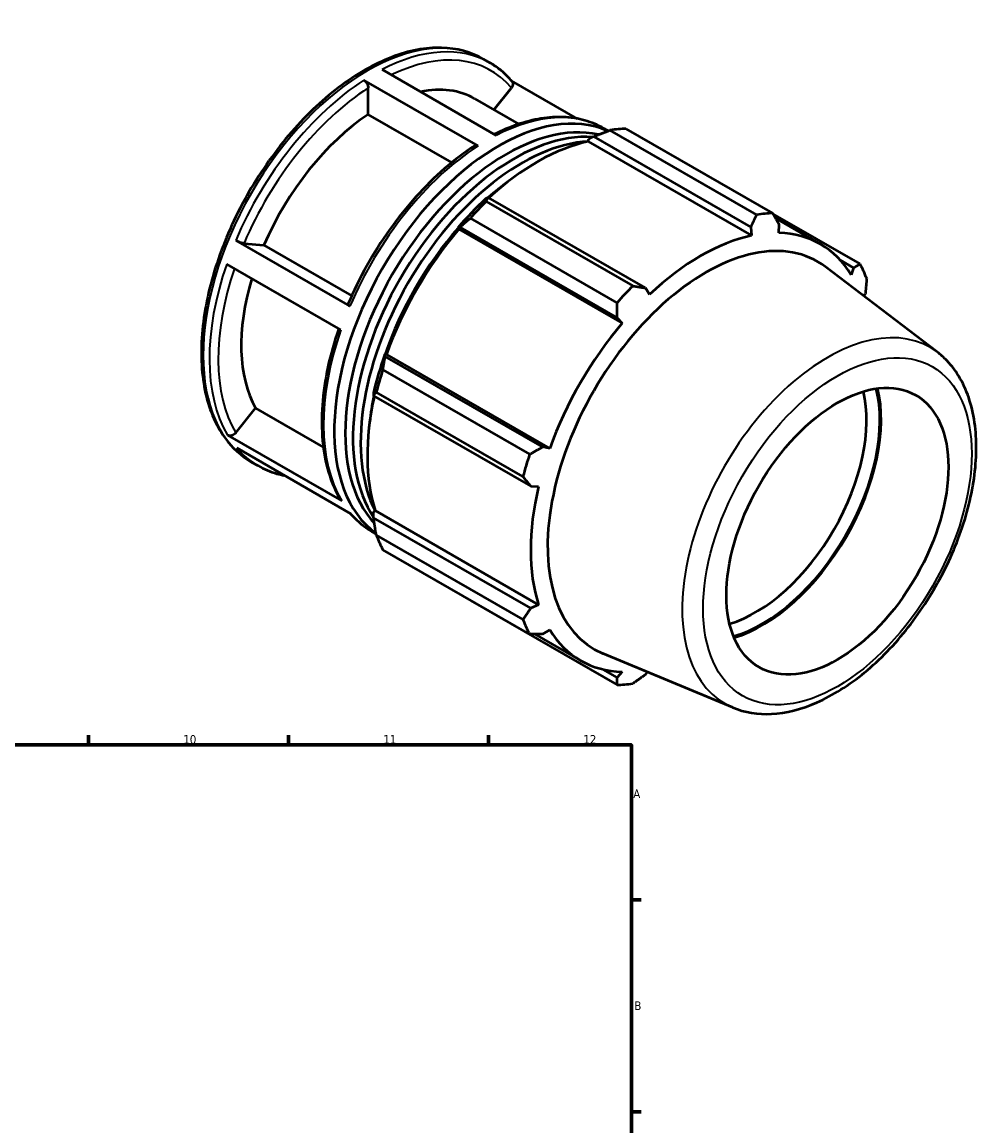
# Model space of a CAD drawing. Header units: millimetres. Extents: x -9 to 945, y -61 to 942.
# Tile 6 of 6: x 607 to 945, y 441 to 827. Entities that reach past the tile are written whole.
import ezdxf

# ---------------------------------------------------------------- set-up
doc = ezdxf.new("R2010")
doc.units = ezdxf.units.MM
for name, color, linetype, lineweight in [('Border (ANSI)', 7, 'Continuous', 70), ('Visible (ANSI)', 7, 'Continuous', 50), ('Visible Narrow (ANSI)', 7, 'Continuous', 35)]:
    doc.layers.add(name, color=color, linetype=linetype, lineweight=lineweight)
doc.styles.add('Note Text (ANSI)', font='tahoma.ttf')

# ---------------------------------------------------------------- blocks, each defined once
blk = doc.blocks.new('Borders Default Border')
at = {"layer": 'Border (ANSI)'}
for p, q in [((630.75, 574), (630.75, 577.45)), ((700.83, 574), (700.83, 577.45)), ((770.92, 574), (770.92, 577.45)), ((821, 519.75), (824.45, 519.75)), ((821, 445.5), (824.45, 445.5))]:
    blk.add_line(p, q, dxfattribs=at)
at = {"layer": 'Border (ANSI)', "flags": 128}
blk.add_lwpolyline([(20, 20), (20, 574), (821, 574), (821, 20), (20, 20)], dxfattribs=at)
at = {"layer": 'Border (ANSI)', "attachment_point": 7, "style": 'Note Text (ANSI)'}
for s, insert, char_height in [('10', (663.96, 574.34), 3.048), ('11', (734.04, 574.4), 3.048), ('12', (804.13, 574.4), 3.048), ('A', (821.63, 555.35), 3.05), ('B', (821.99, 481.1), 3.05)]:
    blk.add_mtext(s, dxfattribs=dict(at, insert=insert, char_height=char_height))

msp = doc.modelspace()

# ---------------------------------------------------------------- linework, layer by layer
at = {"layer": 'Visible (ANSI)'}
for p, q in [((769.2, 814.234), (771.362, 812.989)), ((733.614, 810.58), (773.636, 787.532)), ((767.237, 783.808), (727.215, 806.856)), ((802.113, 793.352), (778.965, 806.682)), ((728.77, 794.837), (728.77, 804.158)), ((772.755, 796.521), (778.956, 804.232)), ((766.143, 800.329), (781.522, 791.473)), ((758.02, 777.993), (728.77, 794.837)), ((811.384, 789.942), (812.871, 789.085)), ((864.876, 759.722), (813.48, 789.318)), ((819.067, 789.86), (870.462, 760.263)), ((805.868, 785.364), (806.061, 786.18)), ((805.868, 785.364), (863.098, 752.408)), ((806.061, 786.18), (807.725, 787.076)), ((807.725, 787.076), (862.82, 755.349)), ((770.779, 765.8), (769.884, 765.347)), ((825.873, 734.073), (770.779, 765.8)), ((770.143, 764.362), (821.539, 734.766)), ((815.952, 728.873), (764.557, 758.47)), ((901.106, 742.48), (870.579, 760.059)), ((871.492, 758.461), (887.202, 749.414)), ((760.196, 755.129), (760.885, 755.365)), ((760.492, 754.643), (760.196, 755.129)), ((760.492, 754.643), (817.721, 721.687)), ((760.885, 755.365), (815.98, 723.638)), ((862.82, 755.349), (863.098, 752.408)), ((872.682, 753.337), (872.713, 756.308)), ((682.35, 750.708), (722.372, 727.661)), ((685.255, 749.689), (692.231, 749.049)), ((692.231, 749.049), (722.986, 731.339)), ((719.202, 719.408), (679.18, 742.456)), ((894.066, 743.896), (898.839, 741.147)), ((928.212, 711.55), (888.947, 741.457)), ((898.839, 741.147), (897.991, 738.649)), ((827.305, 731.796), (825.873, 734.073)), ((902.519, 731.12), (902.937, 732.068)), ((815.98, 723.638), (817.721, 721.687)), ((734.76, 710.114), (734.615, 710.822)), ((734.615, 710.822), (735.183, 710.807)), ((789.855, 678.387), (734.76, 710.114)), ((735.183, 710.807), (792.412, 677.851)), ((733.913, 705.393), (785.308, 675.796)), ((730.603, 697.311), (730.662, 696.316)), ((730.662, 696.316), (785.757, 664.589)), ((782.994, 668.005), (731.599, 697.601)), ((682.357, 683.316), (689.333, 691.991)), ((689.333, 691.991), (713.032, 678.343)), ((679.452, 682.535), (719.474, 659.487)), ((722.703, 654.958), (682.681, 678.006)), ((792.412, 677.851), (789.855, 678.387)), ((687.908, 673.067), (690.069, 671.822)), ((785.757, 664.589), (788.442, 664.483)), ((730.603, 655.483), (731.213, 656.057)), ((730.662, 653.598), (730.603, 655.483)), ((785.757, 621.871), (730.662, 653.598)), ((731.213, 656.057), (788.442, 623.101)), ((730.092, 648.775), (731.526, 647.949)), ((731.599, 647.496), (782.994, 617.899)), ((785.308, 612.772), (733.913, 642.369)), ((764.557, 624.586), (815.952, 594.989)), ((788.442, 623.101), (785.757, 621.871)), ((787.162, 612.778), (803.2, 603.542)), ((789.855, 612.793), (792.412, 614.306)), ((856.533, 587.078), (810.958, 606.026)), ((815.98, 597.632), (811.083, 600.451)), ((817.721, 599.619), (815.98, 597.632)), ((825.873, 598.591), (826.566, 599.537))]:
    msp.add_line(p, q, dxfattribs=at)
for centre, major_axis, start_param, end_param in [((732.271, 741.51), (33.872, 58.819), 0, 0.4696912), ((774.455, 717.218), (40.646, 70.583), 0.0569746, 3.0832211), ((732.271, 741.51), (-33.872, -58.819), 3.9980676, 4.9118302), ((777.159, 715.661), (39.833, 69.172), 0.1736754, 2.9663596), ((791.812, 707.223), (45.162, 78.426), 0.3435016, 0.4380292), ((779.862, 714.104), (39.833, 69.172), 0.2729661, 2.8661771), ((782.565, 712.547), (39.833, 69.172), 0.3576879, 2.7797941), ((787.972, 709.434), (42.001, 72.936), 0.4780318, 1.0719493), ((785.269, 710.991), (-39.833, -69.172), 4.0574673, 4.1836447), ((787.972, 709.434), (-42.453, -73.72), 4.2304897, 4.4050227), ((791.812, 707.223), (45.162, 78.426), 1.1288997, 1.2234273), ((843.207, 677.626), (45.162, 78.426), 0.3435016, 0.4380292), ((785.269, 710.991), (-39.833, -69.172), 4.3845673, 5.0360938), ((787.972, 709.434), (42.001, 72.936), 1.26343, 1.8742952), ((847.03, 675.425), (39.103, 67.904), 6.2086528, 9.4993104), ((845.201, 676.478), (-42.001, -72.936), 3.6196245, 4.2304897), ((845.201, 676.478), (42.001, 72.936), 5.975819, 6.5866842), ((843.207, 677.626), (45.162, 78.426), 5.8412887, 5.9358163), ((732.271, 741.51), (-33.872, -58.819), 5.1003126, 5.9590278), ((843.207, 677.626), (-45.162, -78.426), 4.2704924, 4.36502), ((845.201, 676.478), (-42.001, -72.936), 4.4050227, 5.0158879), ((787.972, 709.434), (-42.453, -73.72), 5.0158879, 5.1904208), ((791.812, 707.223), (45.162, 78.426), 1.9142979, 2.0088255), ((787.972, 709.434), (42.001, 72.936), 2.0656152, 2.6596934), ((785.269, 710.991), (-39.833, -69.172), 5.2368143, 5.3673106), ((864.47, 665.382), (-27.447, -47.662), 0.5477686, 2.593824), ((866.803, 664.038), (29.094, 50.522), 3.6794381, 5.7453398), ((866.803, 664.038), (29.402, 51.058), 3.6868096, 5.7379684), ((843.207, 677.626), (-45.162, -78.426), 5.0558906, 5.1504181), ((845.201, 676.478), (-42.001, -72.936), 5.1904208, 5.8012861), ((791.812, 707.223), (-45.162, -78.426), 5.8412887, 5.9358163), ((843.207, 677.626), (-45.162, -78.426), 5.8412887, 5.9358163), ((845.201, 676.478), (-42.001, -72.936), 5.975819, 6.5866842), ((843.207, 677.626), (-45.162, -78.426), 0.3435016, 0.4380292)]:
    msp.add_ellipse(centre, major_axis=major_axis, ratio=0.5780931, start_param=start_param, end_param=end_param, dxfattribs=at)
msp.add_ellipse((893.168, 648.855), major_axis=(-27.447, -47.662), ratio=0.5780931, dxfattribs=at)
for points, knots in [([(769.2, 814.234), (764.844, 816.742), (759.829, 818.085), (748.92, 818.362), (743.001, 817.226), (730.795, 812.55), (724.498, 808.941), (712.259, 799.634), (706.321, 793.931), (695.409, 781.035), (690.435, 773.846), (681.936, 758.702), (678.411, 750.75), (673.159, 734.857), (671.434, 726.92), (669.984, 711.833), (670.261, 704.686), (672.854, 691.929), (675.164, 686.309), (681.025, 678.132), (684.226, 675.187), (687.908, 673.067)], [5.4997209, 5.4997209, 5.4997209, 5.4997209, 5.8036007, 5.8036007, 6.1179033, 6.1179033, 6.4415172, 6.4415172, 6.7659738, 6.7659738, 7.0896673, 7.0896673, 7.4130603, 7.4130603, 7.7368305, 7.7368305, 8.0613541, 8.0613541, 8.3844603, 8.3844603, 8.6413135, 8.6413135, 8.6413135, 8.6413135]), ([(779.125, 806.497), (778.676, 807.023), (778.212, 807.531), (777.257, 808.512), (776.765, 808.984), (775.755, 809.89), (775.236, 810.324), (774.172, 811.153), (773.628, 811.548), (772.513, 812.299), (771.943, 812.654), (771.362, 812.989)], [5.29687609, 5.29687609, 5.29687609, 5.29687609, 5.33744504, 5.33744504, 5.37801399, 5.37801399, 5.41858295, 5.41858295, 5.4591519, 5.4591519, 5.49972085, 5.49972085, 5.49972085, 5.49972085]), ([(727.215, 806.856), (727.406, 806.745), (727.632, 806.563), (727.987, 806.189), (728.178, 805.93), (728.45, 805.46), (728.578, 805.164), (728.725, 804.668), (728.77, 804.38), (728.77, 804.158)], [0, 0, 0, 0, 0.08140398, 0.08140398, 0.16288502, 0.16288502, 0.2444621, 0.2444621, 0.32612334, 0.32612334, 0.32612334, 0.32612334]), ([(779.123, 806.496), (779.168, 806.444), (779.209, 806.39), (779.357, 806.154), (779.437, 805.906), (779.473, 805.457), (779.435, 805.176), (779.274, 804.709), (779.123, 804.439), (778.956, 804.232)], [0.05706857, 0.05706857, 0.05706857, 0.05706857, 0.08140398, 0.08140398, 0.16288502, 0.16288502, 0.2444621, 0.2444621, 0.32612334, 0.32612334, 0.32612334, 0.32612334]), ([(811.384, 789.942), (809.283, 791.151), (807.029, 792.093), (802.284, 793.419), (799.794, 793.803), (794.646, 794.016), (791.988, 793.846), (786.564, 792.968), (783.797, 792.26), (778.359, 790.385), (775.69, 789.244), (773.02, 787.887)], [5.49972085, 5.49972085, 5.49972085, 5.49972085, 5.64627005, 5.64627005, 5.79281924, 5.79281924, 5.93936844, 5.93936844, 6.08591763, 6.08591763, 6.22464927, 6.22464927, 6.22464927, 6.22464927]), ([(766.107, 783.896), (762.527, 781.58), (758.98, 778.896), (752.063, 772.885), (748.694, 769.559), (742.245, 762.377), (739.165, 758.522), (733.395, 750.414), (730.706, 746.161), (725.808, 737.401), (723.6, 732.894), (721.67, 728.336)], [0.06134357, 0.06134357, 0.06134357, 0.06134357, 0.24833169, 0.24833169, 0.43531981, 0.43531981, 0.62230793, 0.62230793, 0.80929605, 0.80929605, 0.99628417, 0.99628417, 0.99628417, 0.99628417]), ([(766.108, 783.896), (766.117, 783.902), (766.127, 783.909), (766.273, 783.993), (766.464, 784.031), (766.819, 783.997), (767.045, 783.919), (767.237, 783.808)], [1.13567823, 1.13567823, 1.13567823, 1.13567823, 1.14163855, 1.14163855, 1.22311959, 1.22311959, 1.30452357, 1.30452357, 1.30452357, 1.30452357]), ([(685.255, 749.689), (685.088, 749.704), (684.847, 749.748), (684.393, 749.861), (684.098, 749.95), (683.591, 750.128), (683.289, 750.248), (682.807, 750.464), (682.542, 750.598), (682.35, 750.708)], [0.97809593, 0.97809593, 0.97809593, 0.97809593, 1.05969148, 1.05969148, 1.14122943, 1.14122943, 1.22270161, 1.22270161, 1.30412102, 1.30412102, 1.30412102, 1.30412102]), ([(722.372, 727.661), (722.181, 727.772), (721.994, 727.898), (721.766, 728.091), (721.686, 728.191), (721.66, 728.286), (721.662, 728.312), (721.672, 728.335)], [0, 0, 0, 0, 0.0814194, 0.0814194, 0.16289159, 0.16289159, 0.19607822, 0.19607822, 0.19607822, 0.19607822]), ([(718.422, 719.857), (716.871, 715.337), (715.608, 710.813), (713.686, 701.832), (713.037, 697.378), (712.407, 688.758), (712.426, 684.594), (713.141, 676.69), (713.837, 672.951), (715.901, 666.024), (717.271, 662.836), (718.965, 659.985)], [1.11166521, 1.11166521, 1.11166521, 1.11166521, 1.2957403, 1.2957403, 1.48278947, 1.48278947, 1.66983864, 1.66983864, 1.85688782, 1.85688782, 2.04393699, 2.04393699, 2.04393699, 2.04393699]), ([(856.533, 587.078), (860.695, 585.347), (865.296, 584.626), (875.227, 585.11), (880.592, 586.494), (891.619, 591.324), (897.284, 594.913), (908.131, 603.863), (913.309, 609.235), (922.654, 621.163), (926.824, 627.711), (933.782, 641.357), (936.571, 648.452), (940.491, 662.55), (941.615, 669.55), (941.998, 682.816), (941.253, 689.082), (937.794, 700.068), (935.126, 704.845), (930.487, 709.671), (929.383, 710.658), (928.212, 711.55)], [2.4326607, 2.4326607, 2.4326607, 2.4326607, 2.7138269, 2.7138269, 3.022995, 3.022995, 3.3538795, 3.3538795, 3.6864047, 3.6864047, 4.0168909, 4.0168909, 4.3469024, 4.3469024, 4.6783838, 4.6783838, 5.011353, 5.011353, 5.3333437, 5.3333437, 5.4251884, 5.4251884, 5.4251884, 5.4251884]), ([(682.357, 683.316), (682.19, 683.109), (681.949, 682.891), (681.494, 682.593), (681.2, 682.46), (680.693, 682.324), (680.391, 682.296), (679.909, 682.342), (679.644, 682.424), (679.452, 682.535)], [0.97809593, 0.97809593, 0.97809593, 0.97809593, 1.05969148, 1.05969148, 1.14122943, 1.14122943, 1.22270161, 1.22270161, 1.30412102, 1.30412102, 1.30412102, 1.30412102]), ([(690.069, 671.822), (692.17, 670.613), (694.424, 669.671), (697.63, 668.775), (698.479, 668.576), (699.34, 668.412)], [2.3581282, 2.3581282, 2.3581282, 2.3581282, 2.50467739, 2.50467739, 2.5561858, 2.5561858, 2.5561858, 2.5561858]), ([(719.474, 659.487), (719.282, 659.598), (719.095, 659.776), (718.976, 659.967), (718.97, 659.976), (718.965, 659.985)], [0, 0, 0, 0, 0.081419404, 0.081419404, 0.085525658, 0.085525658, 0.085525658, 0.085525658]), ([(722.488, 655.082), (722.887, 654.621), (723.298, 654.175), (724.196, 653.252), (724.688, 652.78), (725.699, 651.874), (726.217, 651.44), (727.281, 650.611), (727.826, 650.216), (728.94, 649.465), (729.51, 649.11), (730.092, 648.775)], [2.1600706, 2.1600706, 2.1600706, 2.1600706, 2.19585239, 2.19585239, 2.23642134, 2.23642134, 2.27699029, 2.27699029, 2.31755925, 2.31755925, 2.3581282, 2.3581282, 2.3581282, 2.3581282])]:
    msp.add_open_spline(points, degree=3, knots=knots, dxfattribs=at)
for points, weights in [([(807.725, 787.076), (810.519, 788.189), (813.48, 789.318)], [1.00576558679, 1.0110130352, 1.01545823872]), ([(770.143, 764.362), (770.442, 765.11), (770.779, 765.8)], [1.01545823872, 1.0110130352, 1.00576558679]), ([(760.885, 755.365), (762.658, 756.9), (764.557, 758.47)], [1.00576558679, 1.0110130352, 1.01545823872]), ([(862.82, 755.349), (863.838, 757.484), (864.876, 759.722)], [1.00224692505, 1.00153170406, 1]), ([(870.462, 760.263), (871.622, 758.239), (872.713, 756.308)], [1, 1.00153170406, 1.00224692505]), ([(898.839, 741.147), (899.96, 741.793), (901.106, 742.48)], [1.00224692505, 1.00153170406, 1]), ([(821.539, 734.766), (823.761, 734.406), (825.873, 734.073)], [1, 1.00153170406, 1.00224692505]), ([(903.42, 737.353), (903.185, 734.651), (902.937, 732.068)], [1, 1.00153170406, 1.00224692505]), ([(815.98, 723.638), (815.977, 726.195), (815.952, 728.873)], [1.00224692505, 1.00153170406, 1]), ([(733.913, 705.393), (734.32, 707.816), (734.76, 710.114)], [1.01545823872, 1.0110130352, 1.00576558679]), ([(730.662, 696.316), (731.096, 696.96), (731.599, 697.601)], [1.00576558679, 1.0110130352, 1.01545823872]), ([(785.308, 675.796), (787.639, 677.112), (789.855, 678.387)], [1, 1.00153170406, 1.00224692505]), ([(785.757, 664.589), (784.415, 666.255), (782.994, 668.005)], [1.00224692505, 1.00153170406, 1]), ([(731.599, 647.496), (731.096, 650.624), (730.662, 653.598)], [1.01545823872, 1.0110130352, 1.00576558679]), ([(764.557, 624.586), (764.461, 624.709), (764.365, 624.833)], [1.01545823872, 1.01523296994, 1.01500564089]), ([(782.994, 617.899), (784.415, 619.919), (785.757, 621.871)], [1, 1.00153170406, 1.00224692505]), ([(789.855, 612.793), (787.639, 612.776), (785.308, 612.772)], [1.00224692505, 1.00153170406, 1]), ([(815.952, 594.989), (815.977, 596.331), (815.98, 597.632)], [1, 1.00153170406, 1.00224692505]), ([(825.873, 598.591), (823.761, 597.086), (821.539, 595.531)], [1.00224692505, 1.00153170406, 1])]:
    msp.add_rational_spline(points, weights, degree=2, dxfattribs=at)
at = {"layer": 'Visible Narrow (ANSI)'}
for centre, major_axis, start_param, end_param in [((728.554, 743.651), (-40.646, -70.583), 3.1415927, 6.2831853), ((730.716, 742.406), (40.646, 70.583), 0, 0.7331201), ((732.271, 741.51), (39.548, 68.677), 6.0819685, 6.9849279), ((730.716, 742.406), (-40.646, -70.583), 3.9858827, 4.9219103), ((732.271, 741.51), (39.548, 68.677), 0.8459807, 1.7789189), ((770.738, 719.358), (40.646, 70.583), 0, 0.7331201), ((770.738, 719.358), (40.646, 70.583), 0.84429, 1.7803177), ((730.716, 742.406), (-40.646, -70.583), 5.0330802, 5.9691079), ((732.271, 741.51), (-39.548, -68.677), 5.0423153, 5.9677091), ((770.738, 719.358), (-40.646, -70.583), 5.0330802, 5.9691079), ((889.686, 650.861), (35.939, 62.409), 6.2086528, 9.4993104), ((730.716, 742.406), (-40.646, -70.583), 6.0802778, 6.2831853), ((770.738, 719.358), (-40.646, -70.583), 6.0802778, 6.2831853)]:
    msp.add_ellipse(centre, major_axis=major_axis, ratio=0.5780931, start_param=start_param, end_param=end_param, dxfattribs=at)
msp.add_ellipse((893.168, 648.855), major_axis=(-33.209, -57.669), ratio=0.5780931, dxfattribs=at)

# ---------------------------------------------------------------- block references
msp.add_blockref('Borders Default Border', (0, 0))

doc.saveas('drawing.dxf')
